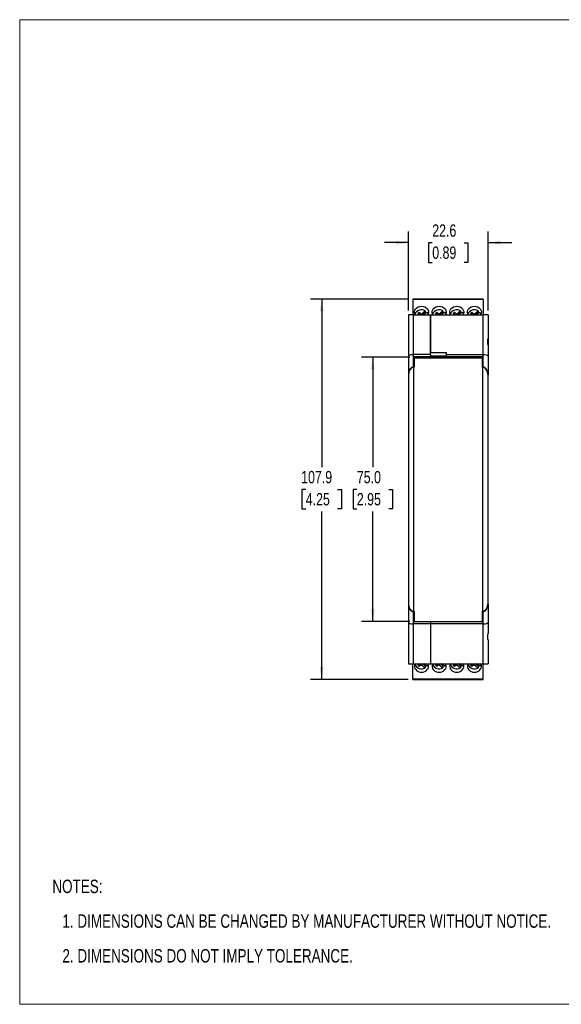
# Model space of a CAD drawing. Header units: millimetres. Extents: x 0 to 432, y 0 to 279.
# Tile 1 of 4: x 0 to 154, y 0 to 279. Entities that reach past the tile are written whole.
import ezdxf

# ---------------------------------------------------------------- set-up
doc = ezdxf.new("R2010")
doc.units = ezdxf.units.MM
doc.layers.add('DIMENSIONS', color=140, linetype='Continuous', lineweight=25)
doc.layers.add('TEXT', color=140, linetype='Continuous', lineweight=25)
doc.styles.add('SLDTEXTSTYLE0', font='TXT', dxfattribs={"width": 0.75})
doc.dimstyles.new('SLDDIMSTYLE0', dxfattribs={"dimtxt": 3.5, "dimasz": 3.5, "dimexe": 0, "dimexo": 0.0625, "dimgap": 0.875, "dimtad": 0, "dimtih": 1, "dimtoh": 1, "dimdec": 1, "dimrnd": 1e-09, "dimzin": 12, "dimdsep": 46, "dimtxsty": 'SLDTEXTSTYLE0', "dimsah": 1, "dimcen": 0.09, "dimadec": 0, "dimazin": 3, "dimtfac": 1, "dimtdec": 1, "dimtmove": 0, "dimatfit": 0, "dimfxl": 0, "dimfrac": 2, "dimtolj": 1, "dimtzin": 12, "dimarcsym": 0})
doc.dimstyles.new('SLDDIMSTYLE1', dxfattribs={"dimtxt": 3.5, "dimasz": 3.5, "dimexe": 0, "dimexo": 0.0625, "dimgap": 0.875, "dimtad": 0, "dimtih": 1, "dimtoh": 1, "dimdec": 1, "dimrnd": 1e-09, "dimzin": 4, "dimdsep": 46, "dimtxsty": 'SLDTEXTSTYLE0', "dimsah": 1, "dimcen": 0.09, "dimadec": 0, "dimazin": 1, "dimtfac": 1, "dimtdec": 1, "dimtofl": 0, "dimtmove": 0, "dimatfit": 3, "dimfxl": 0, "dimfrac": 2, "dimtolj": 1, "dimtzin": 12, "dimarcsym": 0})
doc.dimstyles.new('SLDDIMSTYLE2', dxfattribs={"dimtxt": 3.5, "dimasz": 3.5, "dimexe": 0, "dimexo": 0.0625, "dimgap": 0.875, "dimtad": 0, "dimtih": 1, "dimtoh": 1, "dimdec": 1, "dimrnd": 1e-09, "dimzin": 12, "dimdsep": 46, "dimtxsty": 'SLDTEXTSTYLE0', "dimsah": 1, "dimcen": 0.09, "dimadec": 0, "dimazin": 3, "dimtfac": 1, "dimtdec": 1, "dimtofl": 0, "dimtmove": 0, "dimatfit": 3, "dimfxl": 0, "dimfrac": 2, "dimtolj": 1, "dimtzin": 12, "dimarcsym": 0})

# ---------------------------------------------------------------- blocks, each defined once
blk = doc.blocks.new('SW_NOTE_0')
at = {"layer": 'TEXT', "color": 0, "char_height": 3.81, "attachment_point": 1, "style": 'SLDTEXTSTYLE0'}
for s, insert in [('NOTES:', (0, 4.91)), ('1. DIMENSIONS CAN BE CHANGED BY MANUFACTURER WITHOUT NOTICE.', (2.86, -4.94)), ('2. DIMENSIONS DO NOT IMPLY TOLERANCE.', (2.86, -14.79))]:
    blk.add_mtext(s, dxfattribs=dict(at, insert=insert))
blk = doc.blocks.new('_D')
at = {"layer": 'DIMENSIONS'}
for p, q in [((110.26, 196.92), (110.26, 219.3)), ((132.86, 196.92), (132.86, 219.3)), ((110.26, 216.13), (103.53, 216.13)), ((117.03, 216.1), (115.97, 216.1)), ((115.97, 216.1), (115.97, 210.54)), ((126.08, 216.1), (127.15, 216.1)), ((127.15, 216.1), (127.15, 210.54)), ((132.86, 216.13), (139.59, 216.13)), ((115.97, 210.54), (117.03, 210.54)), ((127.15, 210.54), (126.08, 210.54))]:
    blk.add_line(p, q, dxfattribs=at)
for points in [[(110.26, 216.13), (106.76, 216.66), (106.76, 215.59)], [(132.86, 216.13), (136.36, 215.59), (136.36, 216.66)]]:
    blk.add_solid(points, dxfattribs=at)
at = {"layer": 'DIMENSIONS', "char_height": 3.5, "attachment_point": 1, "style": 'SLDTEXTSTYLE0'}
for s, insert in [('22.6', (117.03, 221.32)), ('0.89', (117.03, 215.05))]:
    blk.add_mtext(s, dxfattribs=dict(at, insert=insert))
blk = doc.blocks.new('_D_1')
at = {"layer": 'DIMENSIONS'}
for p, q in [((110.64, 183.65), (96.99, 183.65)), ((100.17, 183.65), (100.17, 152.44)), ((95.64, 146.12), (94.58, 146.12)), ((94.58, 146.12), (94.58, 140.57)), ((104.7, 146.12), (105.76, 146.12)), ((105.76, 146.12), (105.76, 140.57)), ((94.58, 140.57), (95.64, 140.57)), ((100.17, 108.65), (100.17, 139.85)), ((105.76, 140.57), (104.7, 140.57)), ((110.64, 108.65), (96.99, 108.65))]:
    blk.add_line(p, q, dxfattribs=at)
for points in [[(100.17, 183.65), (99.63, 180.15), (100.71, 180.15)], [(100.17, 108.65), (100.71, 112.15), (99.63, 112.15)]]:
    blk.add_solid(points, dxfattribs=at)
at = {"layer": 'DIMENSIONS', "char_height": 3.5, "attachment_point": 1, "style": 'SLDTEXTSTYLE0'}
for s, insert in [('75.0', (95.64, 151.34)), ('2.95', (95.64, 145.08))]:
    blk.add_mtext(s, dxfattribs=dict(at, insert=insert))
blk = doc.blocks.new('_D_2')
at = {"layer": 'DIMENSIONS'}
for p, q in [((110.23, 200.13), (82.5, 200.13)), ((85.67, 200.13), (85.67, 152.45)), ((81.15, 146.13), (80.08, 146.13)), ((80.08, 146.13), (80.08, 140.57)), ((90.2, 146.13), (91.27, 146.13)), ((91.27, 146.13), (91.27, 140.57)), ((80.08, 140.57), (81.15, 140.57)), ((85.67, 92.18), (85.67, 139.86)), ((91.27, 140.57), (90.2, 140.57)), ((110.23, 92.18), (82.5, 92.18))]:
    blk.add_line(p, q, dxfattribs=at)
for points in [[(85.67, 200.13), (85.14, 196.63), (86.21, 196.63)], [(85.67, 92.18), (86.21, 95.68), (85.14, 95.68)]]:
    blk.add_solid(points, dxfattribs=at)
at = {"layer": 'DIMENSIONS', "char_height": 3.5, "attachment_point": 1, "style": 'SLDTEXTSTYLE0'}
for s, insert in [('107.9', (79.85, 151.35)), ('4.25', (81.15, 145.08))]:
    blk.add_mtext(s, dxfattribs=dict(at, insert=insert))

msp = doc.modelspace()

# ---------------------------------------------------------------- linework, layer by layer
at = {"color": 7, "linetype": 'Continuous', "lineweight": 18}
for p, q in [((0, 0), (0, 279.4)), ((0, 279.4), (431.8, 279.4)), ((0, 0), (431.8, 0))]:
    msp.add_line(p, q, dxfattribs=at)
for p, q in [((131.45, 200.13), (111.5, 200.13)), ((111.5, 200.13), (111.5, 200.04)), ((111.5, 200.04), (111.5, 195.65)), ((131.45, 200.04), (111.5, 200.04)), ((131.45, 200.04), (131.45, 200.13)), ((131.45, 200.04), (131.45, 195.65)), ((110.26, 195.65), (110.26, 188.87)), ((111.76, 195.65), (110.26, 195.65)), ((111.76, 184.35), (111.76, 195.65)), ((111.76, 195.65), (116.56, 195.65)), ((112.93, 196.05), (113.3, 196.36)), ((113.41, 195.65), (112.93, 196.05)), ((113.26, 195.78), (113.3, 195.82)), ((113.3, 196.36), (113.92, 195.85)), ((113.3, 195.82), (113.3, 196.36)), ((113.3, 195.82), (113.51, 195.65)), ((113.92, 195.85), (115.05, 196.8)), ((113.92, 195.65), (113.92, 195.85)), ((115.05, 196.26), (114.32, 195.65)), ((115.54, 196.39), (114.66, 195.65)), ((115.05, 196.8), (115.05, 196.26)), ((116.56, 195.65), (116.56, 184.98)), ((116.56, 195.65), (131.36, 195.65)), ((116.56, 184.35), (116.56, 195.65)), ((117.93, 196.05), (118.3, 196.36)), ((118.41, 195.65), (117.93, 196.05)), ((118.26, 195.78), (118.3, 195.82)), ((118.3, 196.36), (118.92, 195.85)), ((118.3, 195.82), (118.3, 196.36)), ((118.3, 195.82), (118.51, 195.65)), ((118.92, 195.85), (120.05, 196.8)), ((118.92, 195.65), (118.92, 195.85)), ((120.05, 196.26), (119.32, 195.65)), ((120.54, 196.39), (119.66, 195.65)), ((120.05, 196.8), (120.05, 196.26)), ((122.93, 196.05), (123.3, 196.36)), ((123.41, 195.65), (122.93, 196.05)), ((123.26, 195.78), (123.3, 195.82)), ((123.3, 196.36), (123.92, 195.85)), ((123.3, 195.82), (123.3, 196.36)), ((123.3, 195.82), (123.51, 195.65)), ((123.92, 195.85), (125.05, 196.8)), ((123.92, 195.65), (123.92, 195.85)), ((125.05, 196.26), (124.32, 195.65)), ((125.54, 196.39), (124.66, 195.65)), ((125.05, 196.8), (125.05, 196.26)), ((127.93, 196.05), (128.3, 196.36)), ((128.41, 195.65), (127.93, 196.05)), ((128.26, 195.78), (128.3, 195.82)), ((128.3, 196.36), (128.92, 195.85)), ((128.3, 195.82), (128.3, 196.36)), ((128.3, 195.82), (128.51, 195.65)), ((128.92, 195.85), (130.05, 196.8)), ((128.92, 195.65), (128.92, 195.85)), ((130.05, 196.26), (129.32, 195.65)), ((130.54, 196.39), (129.66, 195.65)), ((130.05, 196.8), (130.05, 196.26)), ((131.36, 195.65), (131.36, 184.35)), ((132.86, 195.65), (131.36, 195.65)), ((132.86, 195.65), (132.86, 188.87)), ((110.26, 188.87), (110.26, 187.05)), ((132.86, 188.87), (132.86, 187.05)), ((110.26, 187.05), (110.26, 183.9)), ((116.56, 184.98), (121.06, 184.98)), ((121.06, 184.35), (121.06, 184.98)), ((132.86, 187.05), (132.86, 183.9)), ((110.26, 183.9), (110.26, 178.59)), ((111.76, 180.9), (111.76, 184.35)), ((116.56, 184.35), (111.76, 184.35)), ((111.86, 183.8), (116.56, 183.8)), ((111.86, 183.8), (111.86, 180.9)), ((111.91, 183.12), (111.86, 183.12)), ((111.86, 181.77), (111.91, 181.77)), ((111.91, 183.65), (131.21, 183.65)), ((111.91, 183.65), (111.91, 183.35)), ((131.21, 183.35), (111.91, 183.35)), ((111.91, 180.75), (111.91, 183.35)), ((116.56, 184.35), (116.56, 183.8)), ((116.56, 184), (121.06, 184)), ((116.56, 183.65), (116.56, 183.8)), ((121.06, 184.35), (131.36, 184.35)), ((121.06, 183.8), (121.06, 184.35)), ((121.06, 183.8), (131.26, 183.8)), ((131.21, 183.35), (131.21, 183.65)), ((131.21, 183.35), (131.21, 180.75)), ((131.26, 183.12), (131.21, 183.12)), ((131.21, 181.77), (131.26, 181.77)), ((131.26, 180.9), (131.26, 183.8)), ((131.36, 184.35), (131.36, 180.9)), ((132.86, 183.9), (132.86, 178.63)), ((111.76, 180.9), (111.86, 180.9)), ((111.76, 180.75), (111.76, 111.55)), ((111.91, 180.75), (111.76, 180.75)), ((111.86, 180.75), (111.86, 180.9)), ((131.36, 180.75), (131.21, 180.75)), ((131.26, 180.9), (131.36, 180.9)), ((131.26, 180.9), (131.26, 180.75)), ((131.36, 111.55), (131.36, 180.75)), ((110.26, 178.59), (110.26, 172.43)), ((110.26, 178.44), (110.26, 113.86)), ((132.86, 113.86), (132.86, 178.44)), ((110.26, 172.43), (110.26, 172.43)), ((110.26, 172.43), (110.26, 119.87)), ((110.26, 119.87), (110.26, 113.71)), ((110.26, 119.87), (110.26, 119.87)), ((110.26, 113.71), (110.26, 108.39)), ((132.86, 113.67), (132.86, 108.39)), ((111.76, 111.55), (111.91, 111.55)), ((111.76, 107.95), (111.76, 111.4)), ((111.76, 111.4), (111.86, 111.4)), ((111.86, 111.4), (111.86, 111.55)), ((111.86, 111.4), (111.86, 108.5)), ((111.91, 108.65), (111.91, 111.55)), ((131.21, 111.55), (131.36, 111.55)), ((131.21, 111.55), (131.21, 108.65)), ((131.26, 111.55), (131.26, 111.4)), ((131.26, 111.4), (131.26, 108.5)), ((131.26, 111.4), (131.36, 111.4)), ((131.36, 111.4), (131.36, 107.95)), ((110.26, 108.39), (110.26, 105.25)), ((116.56, 107.95), (111.76, 107.95)), ((111.76, 96.65), (111.76, 107.95)), ((116.56, 108.5), (111.86, 108.5)), ((111.91, 108.65), (131.21, 108.65)), ((116.56, 108.65), (116.56, 108.5)), ((116.56, 108.5), (116.56, 107.95)), ((131.26, 108.5), (116.56, 108.5)), ((131.36, 107.95), (116.56, 107.95)), ((116.56, 107.95), (116.56, 96.65)), ((131.36, 107.95), (131.36, 96.65)), ((132.86, 108.39), (132.86, 105.25)), ((110.26, 103.42), (110.26, 96.65)), ((132.86, 103.42), (132.86, 96.65)), ((110.26, 96.65), (111.76, 96.65)), ((111.5, 92.27), (111.5, 96.65)), ((111.76, 96.65), (116.56, 96.65)), ((113.4, 96.65), (112.93, 96.25)), ((112.93, 96.25), (113.3, 95.94)), ((113.26, 96.53), (113.3, 96.49)), ((113.3, 96.49), (113.5, 96.65)), ((113.3, 96.49), (113.3, 95.94)), ((113.3, 95.94), (113.92, 96.45)), ((113.92, 96.65), (113.92, 96.45)), ((113.92, 96.45), (115.05, 95.5)), ((115.05, 96.05), (114.33, 96.65)), ((115.54, 95.92), (114.67, 96.65)), ((115.05, 96.05), (115.05, 95.5)), ((116.56, 96.65), (131.36, 96.65)), ((118.4, 96.65), (117.93, 96.25)), ((117.93, 96.25), (118.3, 95.94)), ((118.26, 96.53), (118.3, 96.49)), ((118.3, 96.49), (118.5, 96.65)), ((118.3, 96.49), (118.3, 95.94)), ((118.3, 95.94), (118.92, 96.45)), ((118.92, 96.65), (118.92, 96.45)), ((118.92, 96.45), (120.05, 95.5)), ((120.05, 96.05), (119.33, 96.65)), ((120.54, 95.92), (119.67, 96.65)), ((120.05, 96.05), (120.05, 95.5)), ((123.4, 96.65), (122.93, 96.25)), ((122.93, 96.25), (123.3, 95.94)), ((123.26, 96.53), (123.3, 96.49)), ((123.3, 96.49), (123.5, 96.65)), ((123.3, 96.49), (123.3, 95.94)), ((123.3, 95.94), (123.92, 96.45)), ((123.92, 96.65), (123.92, 96.45)), ((123.92, 96.45), (125.05, 95.5)), ((125.05, 96.05), (124.33, 96.65)), ((125.54, 95.92), (124.67, 96.65)), ((125.05, 96.05), (125.05, 95.5)), ((128.4, 96.65), (127.93, 96.25)), ((127.93, 96.25), (128.3, 95.94)), ((128.26, 96.53), (128.3, 96.49)), ((128.3, 96.49), (128.5, 96.65)), ((128.3, 96.49), (128.3, 95.94)), ((128.3, 95.94), (128.92, 96.45)), ((128.92, 96.65), (128.92, 96.45)), ((128.92, 96.45), (130.05, 95.5)), ((130.05, 96.05), (129.33, 96.65)), ((130.54, 95.92), (129.67, 96.65)), ((130.05, 96.05), (130.05, 95.5)), ((131.36, 96.65), (132.86, 96.65)), ((131.45, 92.27), (131.45, 96.65)), ((131.45, 92.27), (111.5, 92.27)), ((111.5, 92.27), (111.5, 92.18)), ((131.45, 92.18), (131.45, 92.27)), ((111.5, 92.18), (131.45, 92.18))]:
    msp.add_line(p, q)
at = {"flags": 128}
for points in [[(112.18, 195.65), (112.11, 195.8), (111.99, 196.19), (111.99, 196.59), (112.11, 196.99), (112.33, 197.34), (112.65, 197.65), (113.05, 197.88), (113.5, 198.02), (113.98, 198.07), (114.46, 198.02), (114.91, 197.88), (115.3, 197.65), (115.62, 197.34), (115.85, 196.99), (115.96, 196.59), (115.96, 196.19), (115.85, 195.8), (115.77, 195.65)], [(115.54, 196.39), (115.76, 196.03), (115.84, 195.78)], [(117.18, 195.65), (117.11, 195.8), (116.99, 196.19), (116.99, 196.59), (117.11, 196.99), (117.33, 197.34), (117.65, 197.65), (118.05, 197.88), (118.5, 198.02), (118.98, 198.07), (119.46, 198.02), (119.91, 197.88), (120.3, 197.65), (120.62, 197.34), (120.85, 196.99), (120.96, 196.59), (120.96, 196.19), (120.85, 195.8), (120.77, 195.65)], [(120.54, 196.39), (120.76, 196.03), (120.84, 195.78)], [(122.18, 195.65), (122.11, 195.8), (121.99, 196.19), (121.99, 196.59), (122.11, 196.99), (122.33, 197.34), (122.65, 197.65), (123.05, 197.88), (123.5, 198.02), (123.98, 198.07), (124.46, 198.02), (124.91, 197.88), (125.3, 197.65), (125.62, 197.34), (125.85, 196.99), (125.96, 196.59), (125.96, 196.19), (125.85, 195.8), (125.77, 195.65)], [(125.54, 196.39), (125.76, 196.03), (125.84, 195.78)], [(127.18, 195.65), (127.11, 195.8), (126.99, 196.19), (126.99, 196.59), (127.11, 196.99), (127.33, 197.34), (127.65, 197.65), (128.05, 197.88), (128.5, 198.02), (128.98, 198.07), (129.46, 198.02), (129.91, 197.88), (130.3, 197.65), (130.62, 197.34), (130.85, 196.99), (130.96, 196.59), (130.96, 196.19), (130.85, 195.8), (130.77, 195.65)], [(130.54, 196.39), (130.76, 196.03), (130.84, 195.78)], [(111.91, 110.55), (111.87, 110.54), (111.86, 110.54)], [(111.86, 109.16), (111.87, 109.15), (111.91, 109.15)], [(131.26, 110.54), (131.25, 110.54), (131.21, 110.55)], [(131.21, 109.15), (131.25, 109.15), (131.26, 109.15)], [(112.18, 96.65), (112.11, 96.51), (111.99, 96.12), (111.99, 95.71), (112.11, 95.32), (112.33, 94.96), (112.65, 94.66), (113.05, 94.43), (113.5, 94.29), (113.98, 94.24), (114.46, 94.29), (114.91, 94.43), (115.3, 94.66), (115.62, 94.96), (115.85, 95.32), (115.96, 95.71), (115.96, 96.12), (115.85, 96.51), (115.78, 96.65)], [(115.84, 96.52), (115.76, 96.27), (115.54, 95.92)], [(117.18, 96.65), (117.11, 96.51), (116.99, 96.12), (116.99, 95.71), (117.11, 95.32), (117.33, 94.96), (117.65, 94.66), (118.05, 94.43), (118.5, 94.29), (118.98, 94.24), (119.46, 94.29), (119.91, 94.43), (120.3, 94.66), (120.62, 94.96), (120.85, 95.32), (120.96, 95.71), (120.96, 96.12), (120.85, 96.51), (120.78, 96.65)], [(120.84, 96.52), (120.76, 96.27), (120.54, 95.92)], [(122.18, 96.65), (122.11, 96.51), (121.99, 96.12), (121.99, 95.71), (122.11, 95.32), (122.33, 94.96), (122.65, 94.66), (123.05, 94.43), (123.5, 94.29), (123.98, 94.24), (124.46, 94.29), (124.91, 94.43), (125.3, 94.66), (125.62, 94.96), (125.85, 95.32), (125.96, 95.71), (125.96, 96.12), (125.85, 96.51), (125.78, 96.65)], [(125.84, 96.52), (125.76, 96.27), (125.54, 95.92)], [(127.18, 96.65), (127.11, 96.51), (126.99, 96.12), (126.99, 95.71), (127.11, 95.32), (127.33, 94.96), (127.65, 94.66), (128.05, 94.43), (128.5, 94.29), (128.98, 94.24), (129.46, 94.29), (129.91, 94.43), (130.3, 94.66), (130.62, 94.96), (130.85, 95.32), (130.96, 95.71), (130.96, 96.12), (130.85, 96.51), (130.78, 96.65)], [(130.84, 96.52), (130.76, 96.27), (130.54, 95.92)]]:
    msp.add_lwpolyline(points, dxfattribs=at)
for centre, radius, start, end in [((113.99, 195.12), 1.99, 57.7396, 160.4751), ((114.11, 194.62), 1.89, 53.2635, 60.196), ((118.99, 195.12), 1.99, 57.7396, 160.4751), ((119.11, 194.62), 1.89, 53.2635, 60.196), ((123.99, 195.12), 1.99, 57.7396, 160.4751), ((124.11, 194.62), 1.89, 53.2635, 60.196), ((128.99, 195.12), 1.99, 57.7396, 160.4751), ((129.11, 194.62), 1.89, 53.2635, 60.196), ((113.99, 97.19), 1.99, 199.5249, 302.2604), ((114.11, 97.69), 1.89, 299.804, 306.7365), ((118.99, 97.19), 1.99, 199.5249, 302.2604), ((119.11, 97.69), 1.89, 299.804, 306.7365), ((123.99, 97.19), 1.99, 199.5249, 302.2604), ((124.11, 97.69), 1.89, 299.804, 306.7365), ((128.99, 97.19), 1.99, 199.5249, 302.2604), ((129.11, 97.69), 1.89, 299.804, 306.7365)]:
    msp.add_arc(centre, radius, start, end)
for centre, major_axis, ratio, start_param, end_param in [((111.76, 183.9), (1.5, 0), 0.296213, 1.570796, 3.141593), ((131.36, 183.9), (1.5, 0), 0.296213, 0, 1.570796), ((111.76, 178.59), (0, 2.31), 0.649408, 0, 1.570796), ((111.76, 178.44), (0, 2.31), 0.649408, 0, 1.570796), ((131.36, 178.59), (0, 2.31), 0.649408, 4.712389, 6.283185), ((131.36, 178.44), (0, 2.31), 0.649408, 4.712389, 6.283185), ((111.76, 113.86), (0, 2.31), 0.649408, 1.570796, 3.141593), ((111.76, 113.71), (0, 2.31), 0.649408, 1.570796, 3.141593), ((131.36, 113.86), (0, 2.31), 0.649408, 3.141593, 4.712389), ((131.36, 113.71), (0, 2.31), 0.649408, 3.141593, 4.712389), ((111.76, 108.39), (1.5, 0), 0.296213, 3.141593, 4.712389), ((131.36, 108.39), (1.5, 0), 0.296213, 4.712389, 6.283185)]:
    msp.add_ellipse(centre, major_axis=major_axis, ratio=ratio, start_param=start_param, end_param=end_param)
for points in [[(110.26, 188.87), (110.26, 188.85), (110.26, 188.83), (110.28, 188.75), (110.29, 188.7), (110.31, 188.59), (110.32, 188.53), (110.33, 188.38), (110.33, 188.3), (110.33, 188.05), (110.32, 187.85), (110.29, 187.55), (110.28, 187.45), (110.26, 187.25), (110.26, 187.15), (110.26, 187.05)], [(132.86, 187.05), (132.86, 187.15), (132.85, 187.25), (132.84, 187.45), (132.83, 187.55), (132.81, 187.75), (132.8, 187.85), (132.79, 188.04), (132.78, 188.13), (132.78, 188.38), (132.8, 188.53), (132.83, 188.7), (132.84, 188.75), (132.85, 188.83), (132.86, 188.85), (132.86, 188.87)], [(110.26, 105.25), (110.26, 105.15), (110.26, 105.05), (110.28, 104.85), (110.29, 104.74), (110.31, 104.54), (110.32, 104.45), (110.33, 104.26), (110.33, 104.17), (110.33, 103.91), (110.32, 103.76), (110.29, 103.6), (110.28, 103.55), (110.26, 103.47), (110.26, 103.44), (110.26, 103.42)], [(132.86, 103.42), (132.86, 103.44), (132.85, 103.47), (132.84, 103.55), (132.83, 103.59), (132.81, 103.71), (132.8, 103.77), (132.79, 103.92), (132.78, 104), (132.78, 104.25), (132.8, 104.44), (132.83, 104.74), (132.84, 104.85), (132.85, 105.05), (132.86, 105.15), (132.86, 105.25)]]:
    msp.add_open_spline(points, degree=3, knots=[0, 0, 0, 0, 0.125, 0.125, 0.25, 0.25, 0.375, 0.375, 0.5, 0.5, 0.75, 0.75, 0.875, 0.875, 1, 1, 1, 1])

# ---------------------------------------------------------------- block references
at = {"layer": 'TEXT'}
msp.add_blockref('SW_NOTE_0', (9.26, 30.46), dxfattribs=at)

# ---------------------------------------------------------------- dimensions: what is measured, and where the dimension line sits
at = {"layer": 'DIMENSIONS'}
for base, p1, p2, angle, dimstyle, picture, middle in [((132.86, 216.13), (110.26, 195.65), (132.86, 195.65), 0, 'SLDDIMSTYLE0', '_D', (121.56, 216.13)), ((85.6736, 92.179), (111.5023, 200.1261), (111.5023, 92.179), 90, 'SLDDIMSTYLE2', '_D_2', (85.6736, 146.1526)), ((100.17, 108.65), (111.91, 183.65), (111.91, 108.65), 90, 'SLDDIMSTYLE1', '_D_1', (100.17, 146.15))]:
    dim = msp.add_linear_dim(base=base, p1=p1, p2=p2, angle=angle, dimstyle=dimstyle, dxfattribs=at)
    dim.commit()
    dim.dimension.update_dxf_attribs({"geometry": picture, "text_midpoint": middle, "dimtype": 160})

doc.saveas('drawing.dxf')
